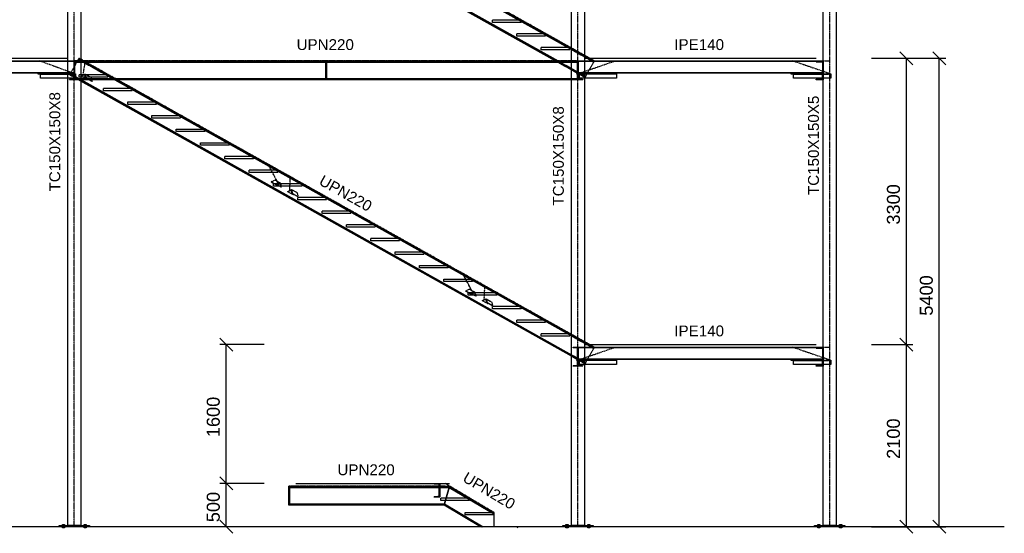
# Model space of a CAD drawing. Header units: millimetres. Extents: x -6159 to 201309, y -25780 to 10326.
# Tile 68 of 128: x 132217 to 133351, y -3461 to -2869. Entities that reach past the tile are written whole.
import ezdxf

# ---------------------------------------------------------------- set-up
doc = ezdxf.new("R2010")
doc.units = ezdxf.units.MM
doc.linetypes.add('CENTER', pattern=[2, 1.25, -0.25, 0.25, -0.25])
doc.linetypes.add('DASHED', pattern=[0.75, 0.5, -0.25])
for name, color, linetype in [('STRUCAD_01', 4, 'Continuous'), ('STRUCAD_05', 5, 'CENTER'), ('STRUCAD_10', 7, 'DASHED'), ('STRUCADDIM', 7, 'Continuous'), ('STRUCADSTK', 2, 'Continuous')]:
    doc.layers.add(name, color=color, linetype=linetype)
doc.styles.get("Standard").update_dxf_attribs({"font": 'arial.ttf'})

msp = doc.modelspace()

# ---------------------------------------------------------------- linework, layer by layer
at = {"layer": 'STRUCAD_01', "color": 4, "linetype": 'Continuous'}
for p, q in [((132272.433, -3452.3), (132272.433, -2257.1)), ((133142.433, -3452.3), (133142.433, -2484.1)), ((133157.433, -2484.1), (133157.433, -3452.3)), ((132867.433, -2587.1), (132867.433, -3452.3)), ((132287.433, -2608.8), (132287.433, -2916.8)), ((132287.433, -2609.075), (132835.748, -2916.8)), ((132833.828, -2916.8), (132287.433, -2610.15)), ((132288.213, -2608.8), (132837.013, -2916.8)), ((132326.788, -2608.8), (132852.433, -2903.805)), ((132852.433, -2903.09), (132328.058, -2608.8)), ((132329.978, -2608.8), (132852.433, -2902.015)), ((132852.433, -2916.8), (132852.433, -2608.8)), ((132007.433, -2913.8), (132272.433, -2913.8)), ((132867.433, -2910.435), (132878.778, -2916.8)), ((132876.858, -2916.8), (132867.433, -2911.51)), ((132867.433, -2912.22), (132875.588, -2916.8)), ((132867.433, -2913.8), (133134.433, -2913.8)), ((132007.433, -2916.8), (132272.433, -2916.8)), ((132272.433, -2917.49), (132007.433, -2917.49)), ((132279.933, -2917.74), (132279.933, -2916.8)), ((132279.933, -2916.8), (132564.433, -2916.8)), ((132569.638, -2917.74), (132279.933, -2917.74)), ((132279.933, -2918.36), (132279.933, -2917.74)), ((132279.933, -2937.24), (132279.933, -2918.36)), ((132279.933, -2918.36), (132569.638, -2918.36)), ((132287.433, -2914.925), (132290.778, -2916.8)), ((132288.858, -2916.8), (132287.433, -2916)), ((132287.433, -2916.71), (132287.588, -2916.8)), ((132564.433, -2917.72), (132564.433, -2916.8)), ((132564.433, -2916.8), (132575.433, -2916.8)), ((132569.638, -2917.72), (132564.433, -2917.72)), ((132569.638, -2937.88), (132569.638, -2917.72)), ((132575.433, -2917.72), (132570.228, -2917.72)), ((132570.228, -2917.72), (132570.228, -2937.88)), ((132859.933, -2917.74), (132570.228, -2917.74)), ((132570.228, -2918.36), (132859.933, -2918.36)), ((132575.433, -2916.8), (132859.933, -2916.8)), ((132575.433, -2916.8), (132575.433, -2917.72)), ((132859.933, -2916.8), (132859.933, -2917.74)), ((132859.933, -2917.74), (132859.933, -2918.36)), ((132859.933, -2918.36), (132859.933, -2937.24)), ((132867.433, -2916.8), (133134.433, -2916.8)), ((133134.433, -2917.49), (132867.433, -2917.49)), ((133134.433, -2916.8), (133142.433, -2916.8)), ((133134.433, -2916.8), (133134.433, -2917.49)), ((133134.433, -2917.49), (133134.433, -2917.74)), ((133134.433, -2917.74), (133141.533, -2918.36)), ((133141.533, -2918.36), (133141.533, -2930.11)), ((133142.433, -2916.8), (133142.433, -2938.8)), ((131998.433, -2930.11), (132272.433, -2930.11)), ((132272.433, -2930.8), (131998.433, -2930.8)), ((132238.343, -2932.1), (132238.343, -2931.6)), ((132238.343, -2931.6), (132272.433, -2931.6)), ((132272.433, -2932.1), (132238.343, -2932.1)), ((132241.038, -2936.6), (132241.038, -2932.1)), ((132241.038, -2932.1), (132272.433, -2932.1)), ((132272.433, -2936.6), (132241.038, -2936.6)), ((132867.433, -2930.11), (133141.533, -2930.11)), ((133141.533, -2930.8), (132867.433, -2930.8)), ((132867.433, -2931.6), (132904.433, -2931.6)), ((132904.433, -2936.6), (132867.433, -2936.6)), ((132870.923, -2930.8), (132870.473, -2931.6)), ((132904.433, -2931.6), (132904.433, -2936.6)), ((133105.433, -2932.1), (133105.433, -2931.6)), ((133105.433, -2931.6), (133141.533, -2931.6)), ((133141.533, -2932.1), (133105.433, -2932.1)), ((133108.008, -2936.6), (133108.008, -2932.1)), ((133108.008, -2932.1), (133141.533, -2932.1)), ((133141.533, -2936.6), (133108.008, -2936.6)), ((133141.533, -2930.11), (133141.533, -2930.8)), ((133141.533, -2937.24), (133141.533, -2930.8)), ((132279.933, -2937.86), (132279.933, -2937.24)), ((132279.933, -2937.24), (132569.638, -2937.24)), ((132279.933, -2938.8), (132279.933, -2937.86)), ((132279.933, -2937.86), (132569.638, -2937.86)), ((132564.433, -2938.8), (132279.933, -2938.8)), ((132287.433, -2938.8), (132287.433, -3452.3)), ((132287.433, -2939.075), (132852.433, -3256.165)), ((132852.433, -3257.24), (132287.433, -2940.15)), ((132288.213, -2938.8), (132852.433, -3255.455)), ((132300.093, -2940.565), (132296.953, -2938.8)), ((132297.723, -2938.8), (132300.513, -2940.365)), ((132300.513, -2940.365), (132300.093, -2940.565)), ((132300.313, -2939.56), (132300.513, -2940.365)), ((132326.788, -2938.8), (132852.433, -3233.805)), ((132852.433, -3233.09), (132328.058, -2938.8)), ((132329.978, -2938.8), (132852.433, -3232.015)), ((132564.433, -2938.8), (132564.433, -2937.88)), ((132564.433, -2937.88), (132569.638, -2937.88)), ((132575.433, -2938.8), (132564.433, -2938.8)), ((132570.228, -2937.24), (132859.933, -2937.24)), ((132570.228, -2937.86), (132859.933, -2937.86)), ((132570.228, -2937.88), (132575.433, -2937.88)), ((132575.433, -2937.88), (132575.433, -2938.8)), ((132859.933, -2938.8), (132575.433, -2938.8)), ((132852.433, -3452.3), (132852.433, -2938.8)), ((132859.933, -2937.24), (132859.933, -2937.86)), ((132859.933, -2937.86), (132859.933, -2938.8)), ((133134.433, -2937.86), (133141.533, -2937.24)), ((133134.433, -2938.8), (133134.433, -2937.86)), ((133142.433, -2938.8), (133134.433, -2938.8)), ((132525.888, -3067.175), (132530.133, -3065.17)), ((132526.013, -3067.615), (132525.888, -3067.175)), ((132529.833, -3065.81), (132526.013, -3067.615)), ((132530.093, -3069.905), (132526.013, -3067.615)), ((132530.958, -3069.76), (132529.833, -3065.81)), ((132530.133, -3065.17), (132535.043, -3067.925)), ((132530.133, -3065.17), (132531.383, -3069.56)), ((132531.383, -3069.56), (132530.958, -3069.76)), ((132536.898, -3073.095), (132530.958, -3069.76)), ((132531.383, -3069.56), (132537.418, -3072.945)), ((132749.888, -3192.89), (132754.133, -3190.885)), ((132750.013, -3193.33), (132749.888, -3192.89)), ((132753.833, -3191.525), (132750.013, -3193.33)), ((132754.093, -3195.62), (132750.013, -3193.33)), ((132754.958, -3195.475), (132753.833, -3191.525)), ((132754.133, -3190.885), (132759.043, -3193.64)), ((132754.133, -3190.885), (132755.383, -3195.275)), ((132755.383, -3195.275), (132754.958, -3195.475)), ((132760.898, -3198.81), (132754.958, -3195.475)), ((132755.383, -3195.275), (132761.418, -3198.66)), ((132867.433, -3240.435), (132878.778, -3246.8)), ((132876.858, -3246.8), (132867.433, -3241.51)), ((132867.433, -3242.22), (132875.588, -3246.8)), ((132867.433, -3243.8), (133134.433, -3243.8)), ((132867.433, -3246.8), (133134.433, -3246.8)), ((133134.433, -3247.49), (132867.433, -3247.49)), ((133134.433, -3246.8), (133142.433, -3246.8)), ((133134.433, -3246.8), (133134.433, -3247.49)), ((133134.433, -3247.49), (133134.433, -3247.74)), ((133134.433, -3247.74), (133141.533, -3248.36)), ((133141.533, -3248.36), (133141.533, -3260.11)), ((133142.433, -3246.8), (133142.433, -3268.8)), ((132867.433, -3260.11), (133141.533, -3260.11)), ((133141.533, -3260.8), (132867.433, -3260.8)), ((132867.433, -3261.6), (132904.433, -3261.6)), ((132870.923, -3260.8), (132870.473, -3261.6)), ((132904.433, -3261.6), (132904.433, -3266.6)), ((133105.433, -3262.1), (133105.433, -3261.6)), ((133105.433, -3261.6), (133141.533, -3261.6)), ((133141.533, -3262.1), (133105.433, -3262.1)), ((133108.008, -3266.6), (133108.008, -3262.1)), ((133108.008, -3262.1), (133141.533, -3262.1)), ((133141.533, -3260.11), (133141.533, -3260.8)), ((133141.533, -3267.24), (133141.533, -3260.8)), ((132904.433, -3266.6), (132867.433, -3266.6)), ((133141.533, -3266.6), (133108.008, -3266.6)), ((133134.433, -3267.86), (133141.533, -3267.24)), ((133134.433, -3268.8), (133134.433, -3267.86)), ((133142.433, -3268.8), (133134.433, -3268.8)), ((132526.933, -3428.8), (132526.933, -3406.8)), ((132526.933, -3406.8), (132534.933, -3406.8)), ((132534.933, -3407.74), (132527.833, -3408.36)), ((132527.833, -3408.36), (132711.543, -3408.36)), ((132527.833, -3408.36), (132527.833, -3427.24)), ((132534.933, -3403.8), (132711.973, -3403.8)), ((132534.933, -3406.8), (132711.973, -3406.8)), ((132534.933, -3406.8), (132534.933, -3407.74)), ((132711.713, -3407.74), (132534.933, -3407.74)), ((132694.433, -3404.6), (132694.433, -3403.8)), ((132694.433, -3403.8), (132700.933, -3403.8)), ((132700.183, -3405.1), (132694.433, -3404.6)), ((132700.183, -3406.8), (132700.183, -3405.1)), ((132700.933, -3403.8), (132700.933, -3406.8)), ((132706.348, -3427.24), (132711.543, -3408.36)), ((132711.543, -3408.36), (132706.348, -3427.24)), ((132711.713, -3407.74), (132711.543, -3408.36)), ((132711.543, -3408.36), (132762.938, -3438.95)), ((132711.713, -3407.74), (132711.973, -3406.8)), ((132711.973, -3406.8), (132711.713, -3407.74)), ((132762.938, -3438.23), (132711.713, -3407.74)), ((132711.973, -3406.8), (132762.938, -3437.135)), ((132534.933, -3428.8), (132526.933, -3428.8)), ((132527.833, -3427.24), (132706.348, -3427.24)), ((132527.833, -3427.24), (132534.933, -3427.86)), ((132534.933, -3427.86), (132706.178, -3427.86)), ((132534.933, -3427.86), (132534.933, -3428.8)), ((132705.923, -3428.8), (132534.933, -3428.8)), ((132705.923, -3428.8), (132706.178, -3427.86)), ((132706.178, -3427.86), (132705.923, -3428.8)), ((132747.918, -3453.8), (132705.923, -3428.8)), ((132706.348, -3427.24), (132706.178, -3427.86)), ((132706.178, -3427.86), (132749.763, -3453.8)), ((132706.348, -3427.24), (132750.968, -3453.8)), ((132762.938, -3437.135), (132762.938, -3453.8)), ((133350.968, -3453.8), (131818.928, -3453.8)), ((132262.433, -3453.8), (132262.433, -3452.3)), ((132262.433, -3452.3), (132297.433, -3452.3)), ((132266.188, -3451.02), (132267.433, -3451.02)), ((132266.188, -3452.3), (132266.188, -3451.02)), ((132267.433, -3452.3), (132266.188, -3452.3)), ((132266.188, -3453.8), (132267.433, -3453.8)), ((132266.188, -3455.08), (132266.188, -3453.8)), ((132267.433, -3455.08), (132266.188, -3455.08)), ((132267.433, -3451.02), (132268.678, -3451.02)), ((132267.433, -3451.02), (132267.433, -3452.3)), ((132268.678, -3452.3), (132267.433, -3452.3)), ((132267.433, -3453.8), (132268.678, -3453.8)), ((132267.433, -3453.8), (132267.433, -3455.08)), ((132268.678, -3455.08), (132267.433, -3455.08)), ((132268.678, -3451.02), (132268.678, -3452.3)), ((132268.678, -3453.8), (132268.678, -3455.08)), ((132287.433, -3452.3), (132272.433, -3452.3)), ((132291.188, -3451.02), (132292.433, -3451.02)), ((132291.188, -3452.3), (132291.188, -3451.02)), ((132292.433, -3452.3), (132291.188, -3452.3)), ((132291.188, -3453.8), (132292.433, -3453.8)), ((132291.188, -3455.08), (132291.188, -3453.8)), ((132292.433, -3455.08), (132291.188, -3455.08)), ((132292.433, -3451.02), (132293.678, -3451.02)), ((132292.433, -3451.02), (132292.433, -3452.3)), ((132293.678, -3452.3), (132292.433, -3452.3)), ((132292.433, -3453.8), (132293.678, -3453.8)), ((132292.433, -3453.8), (132292.433, -3455.08)), ((132293.678, -3455.08), (132292.433, -3455.08)), ((132293.678, -3451.02), (132293.678, -3452.3)), ((132293.678, -3453.8), (132293.678, -3455.08)), ((132297.433, -3452.3), (132297.433, -3453.8)), ((132790.453, -3454.605), (132790.133, -3455.14)), ((132790.933, -3453.8), (132790.453, -3454.605)), ((132842.433, -3453.8), (132842.433, -3452.3)), ((132842.433, -3452.3), (132877.433, -3452.3)), ((132877.433, -3453.8), (132842.433, -3453.8)), ((132846.188, -3451.02), (132847.433, -3451.02)), ((132846.188, -3452.3), (132846.188, -3451.02)), ((132847.433, -3452.3), (132846.188, -3452.3)), ((132846.188, -3453.8), (132847.433, -3453.8)), ((132846.188, -3455.08), (132846.188, -3453.8)), ((132847.433, -3455.08), (132846.188, -3455.08)), ((132847.433, -3451.02), (132848.678, -3451.02)), ((132847.433, -3451.02), (132847.433, -3452.3)), ((132848.678, -3452.3), (132847.433, -3452.3)), ((132847.433, -3453.8), (132848.678, -3453.8)), ((132847.433, -3453.8), (132847.433, -3455.08)), ((132848.678, -3455.08), (132847.433, -3455.08)), ((132848.678, -3451.02), (132848.678, -3452.3)), ((132848.678, -3453.8), (132848.678, -3455.08)), ((132867.433, -3452.3), (132852.433, -3452.3)), ((132871.188, -3451.02), (132872.433, -3451.02)), ((132871.188, -3452.3), (132871.188, -3451.02)), ((132872.433, -3452.3), (132871.188, -3452.3)), ((132871.188, -3453.8), (132872.433, -3453.8)), ((132871.188, -3455.08), (132871.188, -3453.8)), ((132872.433, -3455.08), (132871.188, -3455.08)), ((132872.433, -3451.02), (132873.678, -3451.02)), ((132872.433, -3451.02), (132872.433, -3452.3)), ((132873.678, -3452.3), (132872.433, -3452.3)), ((132872.433, -3453.8), (132873.678, -3453.8)), ((132872.433, -3453.8), (132872.433, -3455.08)), ((132873.678, -3455.08), (132872.433, -3455.08)), ((132873.678, -3451.02), (132873.678, -3452.3)), ((132873.678, -3453.8), (132873.678, -3455.08)), ((132877.433, -3452.3), (132877.433, -3453.8)), ((133132.433, -3453.8), (133132.433, -3452.3)), ((133132.433, -3452.3), (133167.433, -3452.3)), ((133167.433, -3453.8), (133132.433, -3453.8)), ((133136.188, -3451.02), (133137.433, -3451.02)), ((133136.188, -3452.3), (133136.188, -3451.02)), ((133137.433, -3452.3), (133136.188, -3452.3)), ((133136.188, -3453.8), (133137.433, -3453.8)), ((133136.188, -3455.08), (133136.188, -3453.8)), ((133137.433, -3455.08), (133136.188, -3455.08)), ((133137.433, -3451.02), (133138.678, -3451.02)), ((133137.433, -3451.02), (133137.433, -3452.3)), ((133138.678, -3452.3), (133137.433, -3452.3)), ((133137.433, -3453.8), (133138.678, -3453.8)), ((133137.433, -3453.8), (133137.433, -3455.08)), ((133138.678, -3455.08), (133137.433, -3455.08)), ((133138.678, -3451.02), (133138.678, -3452.3)), ((133138.678, -3453.8), (133138.678, -3455.08)), ((133157.433, -3452.3), (133142.433, -3452.3)), ((133161.188, -3451.02), (133162.433, -3451.02)), ((133161.188, -3452.3), (133161.188, -3451.02)), ((133162.433, -3452.3), (133161.188, -3452.3)), ((133161.188, -3453.8), (133162.433, -3453.8)), ((133161.188, -3455.08), (133161.188, -3453.8)), ((133162.433, -3455.08), (133161.188, -3455.08)), ((133162.433, -3451.02), (133163.678, -3451.02)), ((133162.433, -3451.02), (133162.433, -3452.3)), ((133163.678, -3452.3), (133162.433, -3452.3)), ((133162.433, -3453.8), (133163.678, -3453.8)), ((133162.433, -3453.8), (133162.433, -3455.08)), ((133163.678, -3455.08), (133162.433, -3455.08)), ((133163.678, -3451.02), (133163.678, -3452.3)), ((133163.678, -3453.8), (133163.678, -3455.08)), ((133167.433, -3452.3), (133167.433, -3453.8))]:
    msp.add_line(p, q, dxfattribs=at)
at = {"layer": 'STRUCAD_05', "color": 5, "linetype": 'CENTER'}
for p, q in [((132279.933, -3453.8), (132279.933, -2256.8)), ((133149.933, -3453.8), (133149.933, -2483.8)), ((132878.778, -2916.8), (132285.433, -2583.8)), ((132859.933, -3453.8), (132859.933, -2586.8)), ((132878.778, -3246.8), (132285.433, -2913.8)), ((131989.933, -2916.8), (132279.933, -2916.8)), ((132279.933, -2931.6), (132239.843, -2916.8)), ((132859.933, -2916.8), (132279.933, -2916.8)), ((132290.188, -2932.985), (132292.588, -2917.815)), ((132859.933, -2916.8), (133149.933, -2916.8)), ((132859.933, -2931.6), (132903.003, -2916.8)), ((133149.933, -2931.6), (133106.863, -2916.8)), ((132515.203, -3058.7), (132503.113, -3035.965)), ((132528.008, -3066.175), (132528.833, -3050.4)), ((132739.203, -3184.415), (132727.113, -3161.68)), ((132752.008, -3191.885), (132752.833, -3176.115)), ((132859.933, -3246.8), (133149.933, -3246.8)), ((132859.933, -3261.6), (132903.003, -3246.8)), ((133149.933, -3261.6), (133106.863, -3246.8)), ((132706.933, -3406.8), (132526.933, -3406.8)), ((132762.938, -3437.135), (132706.933, -3403.8))]:
    msp.add_line(p, q, dxfattribs=at)
at = {"layer": 'STRUCAD_10', "color": 7, "linetype": 'DASHED'}
for p, q in [((132761.433, -2872.655), (132761.433, -2869.655)), ((132761.433, -2869.655), (132794.433, -2869.655)), ((132794.433, -2872.655), (132761.433, -2872.655)), ((132794.433, -2869.655), (132794.433, -2872.655)), ((132789.433, -2888.37), (132789.433, -2885.37)), ((132789.433, -2885.37), (132822.433, -2885.37)), ((132822.433, -2888.37), (132789.433, -2888.37)), ((132822.433, -2885.37), (132822.433, -2888.37)), ((132817.433, -2904.085), (132817.433, -2901.085)), ((132817.433, -2901.085), (132850.433, -2901.085)), ((132817.433, -2904.085), (132817.433, -2901.085)), ((132817.433, -2901.085), (132850.433, -2901.085)), ((132850.433, -2901.085), (132850.433, -2904.085)), ((132850.433, -2901.085), (132850.433, -2904.085)), ((132852.433, -2902.015), (132867.433, -2910.435)), ((132284.973, -2914.62), (132285.433, -2913.8)), ((132285.433, -2913.8), (132287.433, -2914.925)), ((132850.433, -2904.085), (132817.433, -2904.085)), ((132850.433, -2904.085), (132817.433, -2904.085)), ((132867.433, -2911.51), (132852.433, -2903.09)), ((132852.433, -2903.805), (132867.433, -2912.22)), ((132272.433, -2916.8), (132279.933, -2916.8)), ((132279.933, -2917.49), (132272.433, -2917.49)), ((132274.433, -2917.72), (132274.433, -2916.8)), ((132279.638, -2917.72), (132274.433, -2917.72)), ((132275.428, -2931.625), (132284.668, -2915.16)), ((132279.638, -2937.88), (132279.638, -2917.72)), ((132279.933, -2917.49), (132279.933, -2917.74)), ((132285.433, -2917.72), (132280.228, -2917.72)), ((132280.228, -2917.72), (132280.228, -2937.88)), ((132284.668, -2915.16), (132284.973, -2914.62)), ((132284.668, -2915.16), (132287.433, -2916.71)), ((132287.433, -2916), (132284.973, -2914.62)), ((132285.433, -2916.8), (132285.433, -2917.72)), ((132287.433, -2916.8), (132287.433, -2938.8)), ((132287.588, -2916.8), (132326.788, -2938.8)), ((132328.058, -2938.8), (132288.858, -2916.8)), ((132290.778, -2916.8), (132329.978, -2938.8)), ((132570.228, -2917.74), (132569.638, -2917.74)), ((132569.638, -2918.36), (132570.228, -2918.36)), ((132868.013, -2935.985), (132833.828, -2916.8)), ((132835.748, -2916.8), (132868.473, -2935.165)), ((132837.013, -2916.8), (132868.773, -2934.625)), ((132852.433, -2938.8), (132852.433, -2916.8)), ((132854.433, -2917.72), (132854.433, -2916.8)), ((132859.638, -2917.72), (132854.433, -2917.72)), ((132859.638, -2937.88), (132859.638, -2917.72)), ((132859.933, -2917.49), (132859.933, -2916.8)), ((132859.933, -2916.8), (132867.433, -2916.8)), ((132867.433, -2917.49), (132859.933, -2917.49)), ((132859.933, -2930.11), (132859.933, -2918.36)), ((132865.433, -2917.72), (132860.228, -2917.72)), ((132860.228, -2917.72), (132860.228, -2937.88)), ((132865.433, -2916.8), (132865.433, -2917.72)), ((132878.013, -2918.16), (132870.923, -2930.8)), ((132875.588, -2916.8), (132878.013, -2918.16)), ((132878.318, -2917.62), (132876.858, -2916.8)), ((132878.318, -2917.62), (132878.013, -2918.16)), ((132878.778, -2916.8), (132878.318, -2917.62)), ((132272.433, -2930.11), (132279.933, -2930.11)), ((132279.933, -2930.8), (132272.433, -2930.8)), ((132272.433, -2931.6), (132278.433, -2931.6)), ((132278.433, -2932.1), (132272.433, -2932.1)), ((132272.433, -2932.1), (132278.433, -2932.1)), ((132281.133, -2936.6), (132272.433, -2936.6)), ((132274.663, -2932.985), (132275.123, -2932.165)), ((132287.433, -2940.15), (132274.663, -2932.985)), ((132275.123, -2932.165), (132275.428, -2931.625)), ((132275.123, -2932.165), (132287.433, -2939.075)), ((132275.428, -2931.625), (132288.213, -2938.8)), ((132278.433, -2932.1), (132278.433, -2931.6)), ((132278.433, -2931.6), (132281.433, -2931.6)), ((132281.133, -2932.1), (132278.433, -2932.1)), ((132279.933, -2930.11), (132279.933, -2930.8)), ((132281.133, -2936.6), (132281.133, -2932.1)), ((132281.433, -2936.6), (132281.133, -2936.6)), ((132281.433, -2931.6), (132281.433, -2936.6)), ((132285.433, -2935.515), (132285.433, -2932.515)), ((132285.433, -2932.515), (132318.433, -2932.515)), ((132318.433, -2935.515), (132285.433, -2935.515)), ((132288.103, -2933.98), (132292.278, -2931.99)), ((132288.213, -2934.415), (132288.103, -2933.98)), ((132291.968, -2932.625), (132288.213, -2934.415)), ((132295.368, -2938.435), (132288.213, -2934.415)), ((132292.938, -2936.55), (132291.968, -2932.625)), ((132292.278, -2931.99), (132299.433, -2936.005)), ((132292.278, -2931.99), (132293.358, -2936.35)), ((132293.358, -2936.35), (132292.938, -2936.55)), ((132296.953, -2938.8), (132292.938, -2936.55)), ((132293.358, -2936.35), (132297.723, -2938.8)), ((132299.433, -2936.005), (132300.313, -2939.56)), ((132318.433, -2932.515), (132318.433, -2935.515)), ((132858.503, -2932.1), (132858.503, -2931.6)), ((132858.503, -2931.6), (132861.363, -2931.6)), ((132861.078, -2932.1), (132858.503, -2932.1)), ((132859.933, -2930.8), (132859.933, -2930.11)), ((132859.933, -2930.11), (132867.433, -2930.11)), ((132867.433, -2930.8), (132859.933, -2930.8)), ((132861.078, -2936.6), (132861.078, -2932.1)), ((132861.363, -2936.6), (132861.078, -2936.6)), ((132861.363, -2931.6), (132867.433, -2931.6)), ((132861.363, -2931.6), (132861.363, -2936.6)), ((132867.433, -2936.6), (132861.363, -2936.6)), ((132868.473, -2935.165), (132868.013, -2935.985)), ((132868.773, -2934.625), (132868.473, -2935.165)), ((132870.473, -2931.6), (132868.773, -2934.625)), ((133141.533, -2931.6), (133148.503, -2931.6)), ((133148.503, -2932.1), (133141.533, -2932.1)), ((133141.533, -2932.1), (133148.503, -2932.1)), ((133151.078, -2936.6), (133141.533, -2936.6)), ((133148.503, -2932.1), (133148.503, -2931.6)), ((133148.503, -2931.6), (133151.363, -2931.6)), ((133151.078, -2932.1), (133148.503, -2932.1)), ((133151.078, -2936.6), (133151.078, -2932.1)), ((133151.363, -2936.6), (133151.078, -2936.6)), ((133151.363, -2931.6), (133151.363, -2936.6)), ((132274.433, -2938.8), (132274.433, -2937.88)), ((132274.433, -2937.88), (132279.638, -2937.88)), ((132279.933, -2938.8), (132274.433, -2938.8)), ((132280.228, -2937.88), (132285.433, -2937.88)), ((132285.433, -2937.88), (132285.433, -2938.8)), ((132295.868, -2938.195), (132295.368, -2938.435)), ((132569.638, -2937.24), (132570.228, -2937.24)), ((132569.638, -2937.86), (132570.228, -2937.86)), ((132854.433, -2938.8), (132854.433, -2937.88)), ((132854.433, -2937.88), (132859.638, -2937.88)), ((132865.433, -2938.8), (132859.933, -2938.8)), ((132860.228, -2937.88), (132865.433, -2937.88)), ((132865.433, -2937.88), (132865.433, -2938.8)), ((132313.433, -2951.23), (132313.433, -2948.23)), ((132313.433, -2948.23), (132346.433, -2948.23)), ((132346.433, -2951.23), (132313.433, -2951.23)), ((132346.433, -2948.23), (132346.433, -2951.23)), ((132341.433, -2966.945), (132341.433, -2963.945)), ((132341.433, -2963.945), (132374.433, -2963.945)), ((132374.433, -2966.945), (132341.433, -2966.945)), ((132374.433, -2963.945), (132374.433, -2966.945)), ((132369.433, -2982.655), (132369.433, -2979.655)), ((132369.433, -2979.655), (132402.433, -2979.655)), ((132402.433, -2979.655), (132402.433, -2982.655)), ((132402.433, -2982.655), (132369.433, -2982.655)), ((132397.433, -2998.37), (132397.433, -2995.37)), ((132397.433, -2995.37), (132430.433, -2995.37)), ((132430.433, -2998.37), (132397.433, -2998.37)), ((132430.433, -2995.37), (132430.433, -2998.37)), ((132425.433, -3014.085), (132425.433, -3011.085)), ((132425.433, -3011.085), (132458.433, -3011.085)), ((132458.433, -3014.085), (132425.433, -3014.085)), ((132458.433, -3011.085), (132458.433, -3014.085)), ((132453.433, -3029.8), (132453.433, -3026.8)), ((132453.433, -3026.8), (132486.433, -3026.8)), ((132486.433, -3026.8), (132486.433, -3029.8)), ((132486.433, -3029.8), (132453.433, -3029.8)), ((132481.433, -3045.515), (132481.433, -3042.515)), ((132481.433, -3042.515), (132514.433, -3042.515)), ((132514.433, -3045.515), (132481.433, -3045.515)), ((132514.433, -3042.515), (132514.433, -3045.515)), ((132506.773, -3056.19), (132510.998, -3054.115)), ((132506.903, -3056.625), (132506.773, -3056.19)), ((132506.773, -3056.19), (132513.093, -3059.735)), ((132513.223, -3060.17), (132506.903, -3056.625)), ((132509.433, -3061.23), (132509.433, -3058.23)), ((132509.433, -3058.23), (132542.433, -3058.23)), ((132542.433, -3061.23), (132509.433, -3061.23)), ((132510.998, -3054.115), (132517.318, -3057.665)), ((132513.093, -3059.735), (132517.318, -3057.665)), ((132513.223, -3060.17), (132513.093, -3059.735)), ((132517.028, -3058.305), (132513.223, -3060.17)), ((132518.208, -3062.23), (132513.923, -3059.825)), ((132518.208, -3062.23), (132517.028, -3058.305)), ((132517.318, -3057.665), (132518.633, -3062.025)), ((132542.433, -3058.23), (132542.433, -3061.23)), ((132518.633, -3062.025), (132518.208, -3062.23)), ((132532.333, -3071.16), (132530.093, -3069.905)), ((132532.943, -3070.875), (132532.333, -3071.16)), ((132535.043, -3067.925), (132536.453, -3068.715)), ((132536.453, -3068.715), (132537.703, -3073.105)), ((132537.278, -3073.31), (132536.898, -3073.095)), ((132537.703, -3073.105), (132537.278, -3073.31)), ((132537.418, -3072.945), (132537.703, -3073.105)), ((132537.433, -3076.945), (132537.433, -3073.945)), ((132537.433, -3073.945), (132570.433, -3073.945)), ((132570.433, -3076.945), (132537.433, -3076.945)), ((132570.433, -3073.945), (132570.433, -3076.945)), ((132565.433, -3092.655), (132565.433, -3089.655)), ((132565.433, -3089.655), (132598.433, -3089.655)), ((132598.433, -3092.655), (132565.433, -3092.655)), ((132598.433, -3089.655), (132598.433, -3092.655)), ((132593.433, -3108.37), (132593.433, -3105.37)), ((132593.433, -3105.37), (132626.433, -3105.37)), ((132626.433, -3105.37), (132626.433, -3108.37)), ((132626.433, -3108.37), (132593.433, -3108.37)), ((132621.433, -3124.085), (132621.433, -3121.085)), ((132621.433, -3121.085), (132654.433, -3121.085)), ((132654.433, -3124.085), (132621.433, -3124.085)), ((132654.433, -3121.085), (132654.433, -3124.085)), ((132649.433, -3139.8), (132649.433, -3136.8)), ((132649.433, -3136.8), (132682.433, -3136.8)), ((132682.433, -3139.8), (132649.433, -3139.8)), ((132682.433, -3136.8), (132682.433, -3139.8)), ((132677.433, -3155.515), (132677.433, -3152.515)), ((132677.433, -3152.515), (132710.433, -3152.515)), ((132710.433, -3155.515), (132677.433, -3155.515)), ((132710.433, -3152.515), (132710.433, -3155.515)), ((132705.433, -3171.23), (132705.433, -3168.23)), ((132705.433, -3168.23), (132738.433, -3168.23)), ((132738.433, -3171.23), (132705.433, -3171.23)), ((132738.433, -3168.23), (132738.433, -3171.23)), ((132730.773, -3181.9), (132734.998, -3179.83)), ((132730.903, -3182.34), (132730.773, -3181.9)), ((132730.773, -3181.9), (132737.093, -3185.45)), ((132737.223, -3185.885), (132730.903, -3182.34)), ((132733.433, -3186.945), (132733.433, -3183.945)), ((132733.433, -3183.945), (132766.433, -3183.945)), ((132734.998, -3179.83), (132741.318, -3183.38)), ((132737.093, -3185.45), (132741.318, -3183.38)), ((132737.223, -3185.885), (132737.093, -3185.45)), ((132741.028, -3184.02), (132737.223, -3185.885)), ((132742.208, -3187.945), (132737.923, -3185.54)), ((132742.208, -3187.945), (132741.028, -3184.02)), ((132741.318, -3183.38), (132742.633, -3187.74)), ((132766.433, -3183.945), (132766.433, -3186.945)), ((132766.433, -3186.945), (132733.433, -3186.945)), ((132742.633, -3187.74), (132742.208, -3187.945)), ((132756.333, -3196.875), (132754.093, -3195.62)), ((132756.943, -3196.59), (132756.333, -3196.875)), ((132759.043, -3193.64), (132760.453, -3194.43)), ((132760.453, -3194.43), (132761.703, -3198.82)), ((132761.278, -3199.02), (132760.898, -3198.81)), ((132761.703, -3198.82), (132761.278, -3199.02)), ((132761.418, -3198.66), (132761.703, -3198.82)), ((132761.433, -3202.655), (132761.433, -3199.655)), ((132761.433, -3199.655), (132794.433, -3199.655)), ((132794.433, -3202.655), (132761.433, -3202.655)), ((132794.433, -3199.655), (132794.433, -3202.655)), ((132789.433, -3218.37), (132789.433, -3215.37)), ((132789.433, -3215.37), (132822.433, -3215.37)), ((132822.433, -3218.37), (132789.433, -3218.37)), ((132822.433, -3215.37), (132822.433, -3218.37)), ((132817.433, -3234.085), (132817.433, -3231.085)), ((132817.433, -3231.085), (132850.433, -3231.085)), ((132817.433, -3234.085), (132817.433, -3231.085)), ((132817.433, -3231.085), (132850.433, -3231.085)), ((132850.433, -3231.085), (132850.433, -3234.085)), ((132850.433, -3231.085), (132850.433, -3234.085)), ((132850.433, -3234.085), (132817.433, -3234.085)), ((132850.433, -3234.085), (132817.433, -3234.085)), ((132852.433, -3232.015), (132867.433, -3240.435)), ((132867.433, -3241.51), (132852.433, -3233.09)), ((132852.433, -3233.805), (132867.433, -3242.22)), ((132854.433, -3247.72), (132854.433, -3246.8)), ((132854.433, -3246.8), (132859.933, -3246.8)), ((132859.638, -3247.72), (132854.433, -3247.72)), ((132859.638, -3267.88), (132859.638, -3247.72)), ((132859.933, -3247.49), (132859.933, -3246.8)), ((132859.933, -3246.8), (132867.433, -3246.8)), ((132859.933, -3260.11), (132859.933, -3247.49)), ((132867.433, -3247.49), (132859.933, -3247.49)), ((132865.433, -3247.72), (132860.228, -3247.72)), ((132860.228, -3247.72), (132860.228, -3267.88)), ((132865.433, -3246.8), (132865.433, -3247.72)), ((132878.013, -3248.16), (132870.923, -3260.8)), ((132875.588, -3246.8), (132878.013, -3248.16)), ((132878.318, -3247.62), (132876.858, -3246.8)), ((132878.318, -3247.62), (132878.013, -3248.16)), ((132878.778, -3246.8), (132878.318, -3247.62)), ((132852.433, -3255.455), (132868.773, -3264.625)), ((132852.433, -3256.165), (132868.473, -3265.165)), ((132868.013, -3265.985), (132852.433, -3257.24)), ((132858.503, -3262.1), (132858.503, -3261.6)), ((132858.503, -3261.6), (132861.363, -3261.6)), ((132861.078, -3262.1), (132858.503, -3262.1)), ((132859.933, -3260.8), (132859.933, -3260.11)), ((132859.933, -3260.11), (132867.433, -3260.11)), ((132867.433, -3260.8), (132859.933, -3260.8)), ((132861.078, -3266.6), (132861.078, -3262.1)), ((132861.363, -3261.6), (132867.433, -3261.6)), ((132861.363, -3261.6), (132861.363, -3266.6)), ((132868.473, -3265.165), (132868.013, -3265.985)), ((132868.773, -3264.625), (132868.473, -3265.165)), ((132870.473, -3261.6), (132868.773, -3264.625)), ((133141.533, -3261.6), (133148.503, -3261.6)), ((133148.503, -3262.1), (133141.533, -3262.1)), ((133141.533, -3262.1), (133148.503, -3262.1)), ((133148.503, -3262.1), (133148.503, -3261.6)), ((133148.503, -3261.6), (133151.363, -3261.6)), ((133151.078, -3262.1), (133148.503, -3262.1)), ((133151.078, -3266.6), (133151.078, -3262.1)), ((133151.363, -3261.6), (133151.363, -3266.6)), ((132854.433, -3268.8), (132854.433, -3267.88)), ((132854.433, -3267.88), (132859.638, -3267.88)), ((132865.433, -3268.8), (132854.433, -3268.8)), ((132860.228, -3267.88), (132865.433, -3267.88)), ((132861.363, -3266.6), (132861.078, -3266.6)), ((132867.433, -3266.6), (132861.363, -3266.6)), ((132865.433, -3267.88), (132865.433, -3268.8)), ((133151.078, -3266.6), (133141.533, -3266.6)), ((133151.363, -3266.6), (133151.078, -3266.6)), ((132534.933, -3407.74), (132526.933, -3407.74)), ((132526.933, -3408.36), (132527.833, -3408.36)), ((132700.183, -3418.5), (132700.183, -3406.8)), ((132700.933, -3406.8), (132700.933, -3419.8)), ((132694.433, -3419), (132700.183, -3418.5)), ((132694.433, -3419.8), (132694.433, -3419)), ((132700.933, -3419.8), (132694.433, -3419.8)), ((132701.933, -3423.465), (132701.933, -3420.465)), ((132701.933, -3420.465), (132734.933, -3420.465)), ((132734.933, -3423.465), (132701.933, -3423.465)), ((132734.933, -3420.465), (132734.933, -3423.465)), ((132526.933, -3427.24), (132527.833, -3427.24)), ((132526.933, -3427.86), (132534.933, -3427.86)), ((132729.933, -3440.135), (132729.933, -3437.135)), ((132729.933, -3437.135), (132762.933, -3437.135)), ((132762.933, -3440.135), (132729.933, -3440.135)), ((132762.933, -3437.135), (132762.933, -3440.135))]:
    msp.add_line(p, q, dxfattribs=at)
at = {"layer": 'STRUCADDIM', "color": 7, "linetype": 'Continuous'}
for p, q in [((133198.198, -2913.8), (133245.748, -2913.8)), ((133208.708, -2913.8), (133283.623, -2913.8)), ((133245.748, -2921.3), (133230.748, -2906.3)), ((133238.248, -3243.8), (133238.248, -2913.8)), ((133283.623, -2921.3), (133268.623, -2906.3)), ((133276.123, -3453.8), (133276.123, -2913.8)), ((132462.458, -3251.3), (132447.458, -3236.3)), ((133245.748, -3251.3), (133230.748, -3236.3)), ((133245.748, -3251.3), (133230.748, -3236.3)), ((132498.743, -3243.8), (132447.458, -3243.8)), ((132454.958, -3403.8), (132454.958, -3243.8)), ((133198.198, -3243.8), (133245.748, -3243.8)), ((133198.198, -3243.8), (133245.748, -3243.8)), ((133238.248, -3453.8), (133238.248, -3243.8)), ((132462.458, -3411.3), (132447.458, -3396.3)), ((132462.458, -3411.3), (132447.458, -3396.3)), ((132498.743, -3403.8), (132447.458, -3403.8)), ((132498.743, -3403.8), (132447.458, -3403.8)), ((132454.958, -3453.8), (132454.958, -3403.8)), ((132462.458, -3461.3), (132447.458, -3446.3)), ((133245.748, -3461.3), (133230.748, -3446.3)), ((133283.623, -3461.3), (133268.623, -3446.3)), ((132498.743, -3453.8), (132447.458, -3453.8)), ((133198.198, -3453.8), (133245.748, -3453.8)), ((133208.708, -3453.8), (133283.623, -3453.8))]:
    msp.add_line(p, q, dxfattribs=at)

# ---------------------------------------------------------------- texts
at = {"layer": 'STRUCADDIM', "color": 7}
for s, p in [('3300', (133230.748, -3105.52)), ('5400', (133268.623, -3210.52)), ('1600', (132447.458, -3350.52)), ('2100', (133230.748, -3375.52)), ('500', (132447.458, -3448.49))]:
    msp.add_text(s, height=15, rotation=90, dxfattribs=at).set_placement(p)
at = {"layer": 'STRUCADSTK', "color": 2}
for s, p in [('UPN220', (132535.948, -2904.3)), ('IPE140', (132970.948, -2904.3)), ('IPE140', (132970.948, -3234.3)), ('UPN220', (132582.948, -3394.3))]:
    msp.add_text(s, height=12.5, dxfattribs=at).set_placement(p)
for s, rotation, p in [('TC150X150X8', 90, (132263.683, -3067.33)), ('TC150X150X5', 90, (133137.433, -3071.455)), ('TC150X150X8', 90, (132843.683, -3083.58)), ('UPN220', 330.7, (132560.643, -3058.72)), ('UPN220', 329.24, (132726.123, -3400.675))]:
    msp.add_text(s, height=12.5, rotation=rotation, dxfattribs=at).set_placement(p)

doc.saveas('drawing.dxf')
